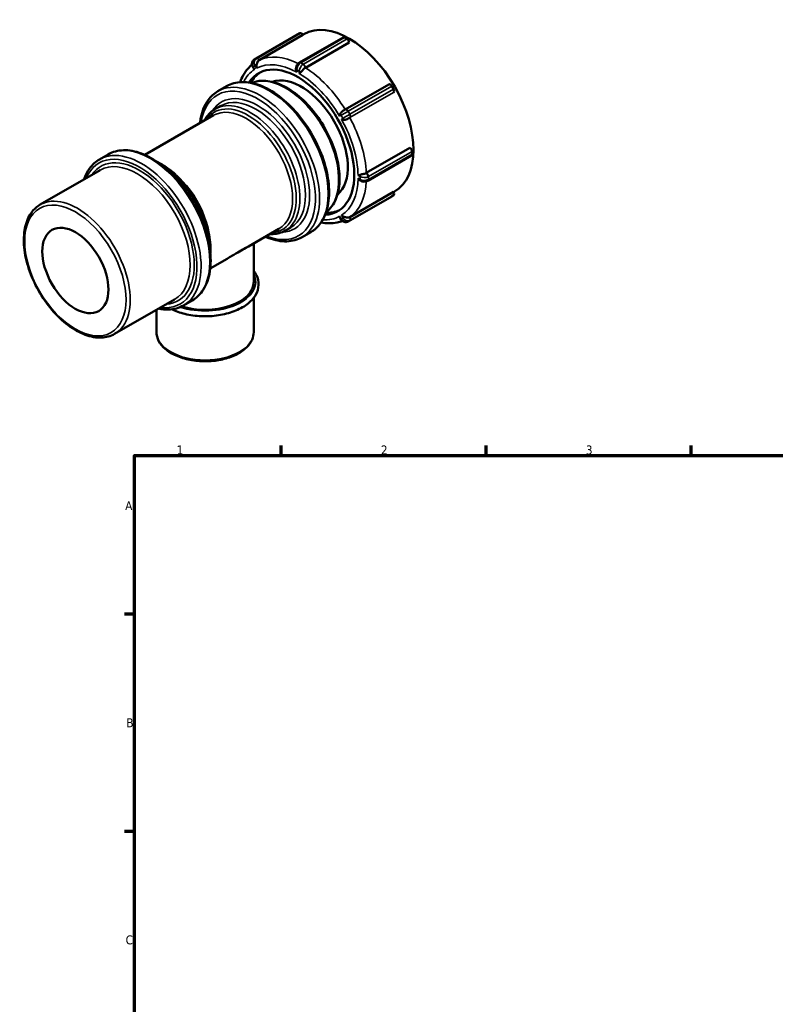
# Model space of a CAD drawing. Header units: millimetres. Extents: x -19 to 903, y 0 to 773.
# Tile 2 of 5: x -19 to 239, y 386 to 723. Entities that reach past the tile are written whole.
import ezdxf

# ---------------------------------------------------------------- set-up
doc = ezdxf.new("R2010")
doc.units = ezdxf.units.MM
for name, color, linetype, lineweight in [('Border (ANSI)', 7, 'Continuous', 70), ('Visible (ANSI)', 7, 'Continuous', 50), ('Visible Narrow (ANSI)', 7, 'Continuous', 35)]:
    doc.layers.add(name, color=color, linetype=linetype, lineweight=lineweight)
doc.styles.add('Note Text (ANSI)', font='tahoma.ttf')

# ---------------------------------------------------------------- blocks, each defined once
blk = doc.blocks.new('Borders Default Border')
at = {"layer": 'Border (ANSI)'}
for p, q in [((70.08, 574), (70.08, 577.45)), ((140.17, 574), (140.17, 577.45)), ((210.25, 574), (210.25, 577.45)), ((20, 519.75), (16.55, 519.75)), ((20, 445.5), (16.55, 445.5))]:
    blk.add_line(p, q, dxfattribs=at)
at = {"layer": 'Border (ANSI)', "flags": 128}
blk.add_lwpolyline([(20, 20), (20, 574), (821, 574), (821, 20), (20, 20)], dxfattribs=at)
at = {"layer": 'Border (ANSI)', "char_height": 3.05, "attachment_point": 7, "style": 'Note Text (ANSI)'}
for s, insert in [('1', (34.35, 574.4)), ('2', (104.2, 574.4)), ('3', (174.26, 574.34)), ('A', (16.78, 555.35)), ('B', (17.15, 481.1)), ('C', (16.95, 406.8))]:
    blk.add_mtext(s, dxfattribs=dict(at, insert=insert))

msp = doc.modelspace()

# ---------------------------------------------------------------- linework, layer by layer
at = {"layer": 'Visible (ANSI)'}
for p, q in [((61.593, 709.834), (76.513, 718.426)), ((77.513, 717.849), (62.593, 709.257)), ((77.494, 717.882), (77.889, 718.109)), ((77.513, 717.849), (77.512, 717.85)), ((76.369, 708.402), (91.289, 716.994)), ((93.344, 715.23), (78.424, 706.638)), ((92.637, 716.456), (91.788, 716.945)), ((93.344, 715.23), (93.344, 715.231)), ((61.589, 709.832), (60.989, 709.483)), ((60.419, 706.846), (60.492, 706.721)), ((91.993, 692.328), (106.913, 700.92)), ((108.512, 699.304), (107.912, 700.344)), ((48.495, 698.598), (51.465, 700.308)), ((108.512, 698.148), (108.512, 698.148)), ((47.585, 692.535), (49.477, 693.624)), ((23.513, 676.826), (46.998, 690.35)), ((8.014, 675.286), (10.983, 676.996)), ((99.212, 670.632), (114.132, 679.224)), ((114.133, 679.224), (114.132, 679.224)), ((114.84, 677.018), (114.84, 677.999)), ((99.712, 667.967), (114.632, 676.559)), ((-12.26, 659.803), (8.246, 671.612)), ((93.592, 655.566), (108.512, 664.157)), ((108.512, 664.156), (108.512, 664.157)), ((108.534, 664.119), (108.869, 664.312)), ((92.992, 654.06), (107.911, 662.651)), ((107.912, 662.652), (108.512, 663)), ((90.347, 655.011), (90.419, 654.885)), ((58.927, 645.523), (69.354, 651.527)), ((71.539, 650.939), (73.43, 652.028)), ((77.24, 648.683), (80.21, 650.393)), ((60.736, 633.408), (60.736, 646.564)), ((45.869, 638.003), (51.652, 641.333)), ((13.191, 615.607), (33.697, 627.416)), ((36.758, 625.371), (39.728, 627.081)), ((60.736, 616.239), (60.736, 627.983)), ((27.487, 616.239), (27.487, 623.84))]:
    msp.add_line(p, q, dxfattribs=at)
for centre, major_axis, ratio, start_param, end_param in [((93.379, 691.211), (-15.49, 26.899), 0.5780931, 3.1415927, 6.2831853), ((77.012, 717.56), (-0.499, 0.867), 0.5780931, 4.7143227, 6.2831853), ((91.788, 716.127), (-0.499, 0.867), 0.5780931, 5.4997209, 6.2831853), ((92.637, 715.638), (-0.499, 0.867), 0.5780931, 3.9289245, 5.4997209), ((75.878, 681.133), (-13.574, 23.571), 0.5780931, 2.8602872, 6.5644908), ((77.045, 681.804), (-13.574, 23.571), 0.5780931, 0.0428247, 0.3349846), ((77.045, 681.804), (-11.178, 19.411), 0.5780931, 3.2453504, 6.1794275), ((107.412, 700.053), (-0.499, 0.867), 0.5780931, 4.7143227, 6.2831853), ((108.012, 699.014), (0.499, -0.867), 0.5780931, 0.0019337, 1.57273), ((91.492, 692.037), (0.87, 0.502), 0.0015846, 1.0266712, 1.0661824), ((91.492, 692.037), (0.871, 0.503), 0.001586, 0.9557684, 1.0266679), ((114.133, 678.406), (-0.499, 0.867), 0.5780931, 3.9289245, 5.4997209), ((114.133, 677.425), (0.499, -0.867), 0.5780931, 0, 0.7873319), ((108.012, 663.866), (0.499, -0.867), 0.5780931, 0.0019337, 1.57273), ((77.045, 681.804), (13.574, -23.571), 0.5780931, 5.9482007, 6.2403606), ((44.112, 633.408), (16.625, 0), 0.5758617, 4.2092423, 6.2831853)]:
    msp.add_ellipse(centre, major_axis=major_axis, ratio=ratio, start_param=start_param, end_param=end_param, dxfattribs=at)
msp.add_ellipse((-0.242, 637.298), major_axis=(7.985, -13.865), ratio=0.5780931, dxfattribs=at)
for points, knots in [([(56.056, 701.701), (56.365, 702.535), (56.731, 703.327), (57.634, 704.915), (58.188, 705.696), (59.226, 706.864), (59.669, 707.294), (60.14, 707.687)], [5.05201379, 5.05201379, 5.05201379, 5.05201379, 5.17227438, 5.17227438, 5.30924157, 5.30924157, 5.39966105, 5.39966105, 5.39966105, 5.39966105]), ([(60.871, 709.408), (60.719, 709.302), (60.587, 709.172), (60.366, 708.873), (60.281, 708.704), (60.162, 708.346), (60.132, 708.158), (60.122, 707.785), (60.144, 707.6), (60.231, 707.245), (60.297, 707.074), (60.394, 706.891), (60.407, 706.869), (60.419, 706.846)], [1.6419457, 1.6419457, 1.6419457, 1.6419457, 1.9139195, 1.9139195, 2.1992649, 2.1992649, 2.4991943, 2.4991943, 2.7991237, 2.7991237, 3.099053, 3.099053, 3.1415927, 3.1415927, 3.1415927, 3.1415927]), ([(60.989, 709.483), (60.981, 709.479), (60.973, 709.474), (60.957, 709.464), (60.949, 709.459), (60.933, 709.45), (60.925, 709.445), (60.909, 709.434), (60.902, 709.429), (60.886, 709.419), (60.879, 709.414), (60.871, 709.408)], [1.573525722, 1.573525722, 1.573525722, 1.573525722, 1.587209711, 1.587209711, 1.600893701, 1.600893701, 1.61457769, 1.61457769, 1.628261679, 1.628261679, 1.641945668, 1.641945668, 1.641945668, 1.641945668]), ([(61.589, 709.832), (61.589, 709.832), (61.589, 709.832), (61.59, 709.832), (61.59, 709.833), (61.591, 709.833), (61.591, 709.833), (61.592, 709.833), (61.592, 709.834), (61.593, 709.834), (61.593, 709.834), (61.593, 709.834)], [4.709659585, 4.709659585, 4.709659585, 4.709659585, 4.710205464, 4.710205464, 4.7107513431, 4.7107513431, 4.7112972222, 4.7112972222, 4.7118431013, 4.7118431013, 4.7123889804, 4.7123889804, 4.7123889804, 4.7123889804]), ([(61.699, 707.589), (61.672, 707.436), (61.653, 707.284), (61.627, 706.901), (61.633, 706.672), (61.661, 706.455), (61.661, 706.453), (61.661, 706.451)], [-0.12080219, -0.12080219, -0.12080219, -0.12080219, -0.0737746, -0.0737746, 0, 0, 0.0007663, 0.0007663, 0.0007663, 0.0007663]), ([(62.544, 709.227), (62.379, 709.123), (62.246, 708.987), (62.017, 708.659), (61.924, 708.459), (61.781, 708.018), (61.738, 707.803), (61.701, 707.601), (61.7, 707.595), (61.699, 707.589)], [0.74265052, 0.74265052, 0.74265052, 0.74265052, 0.7887085, 0.7887085, 0.83928616, 0.83928616, 0.88859144, 0.88859144, 0.89009181, 0.89009181, 0.89009181, 0.89009181]), ([(76.268, 708.339), (76.134, 708.251), (76.015, 708.151), (75.798, 707.931), (75.701, 707.813), (75.529, 707.561), (75.453, 707.428), (75.325, 707.151), (75.272, 707.006), (75.195, 706.708), (75.17, 706.553), (75.163, 706.392)], [1.6419457, 1.6419457, 1.6419457, 1.6419457, 1.9320608, 1.9320608, 2.222176, 2.222176, 2.5122911, 2.5122911, 2.8024062, 2.8024062, 3.0925214, 3.0925214, 3.0925214, 3.0925214]), ([(76.369, 708.402), (76.362, 708.398), (76.355, 708.394), (76.342, 708.386), (76.335, 708.382), (76.321, 708.373), (76.315, 708.369), (76.301, 708.361), (76.295, 708.357), (76.281, 708.348), (76.275, 708.344), (76.268, 708.339)], [1.570796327, 1.570796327, 1.570796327, 1.570796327, 1.585026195, 1.585026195, 1.599256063, 1.599256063, 1.613485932, 1.613485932, 1.6277158, 1.6277158, 1.641945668, 1.641945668, 1.641945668, 1.641945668]), ([(61.061, 706.102), (61.06, 706.104), (61.058, 706.105), (60.885, 706.238), (60.734, 706.383), (60.569, 706.597), (60.528, 706.658), (60.492, 706.721)], [-0.80041227, -0.80041227, -0.80041227, -0.80041227, -0.79964564, -0.79964564, -0.72583817, -0.72583817, -0.69779067, -0.69779067, -0.69779067, -0.69779067]), ([(75.454, 705.113), (75.453, 705.116), (75.452, 705.118), (75.35, 705.342), (75.27, 705.578), (75.187, 705.972), (75.167, 706.128), (75.162, 706.283)], [-0.80041227, -0.80041227, -0.80041227, -0.80041227, -0.79964564, -0.79964564, -0.72583817, -0.72583817, -0.67878962, -0.67878962, -0.67878962, -0.67878962]), ([(76.963, 705.247), (76.861, 705.153), (76.763, 705.064), (76.532, 704.851), (76.408, 704.733), (76.305, 704.627), (76.304, 704.626), (76.303, 704.625)], [-0.12080219, -0.12080219, -0.12080219, -0.12080219, -0.0737746, -0.0737746, 0, 0, 0.0007663, 0.0007663, 0.0007663, 0.0007663]), ([(78.374, 706.608), (78.205, 706.504), (78.046, 706.371), (77.729, 706.066), (77.567, 705.888), (77.247, 705.536), (77.106, 705.38), (76.971, 705.254), (76.967, 705.25), (76.963, 705.247)], [0.74265052, 0.74265052, 0.74265052, 0.74265052, 0.7887085, 0.7887085, 0.83928616, 0.83928616, 0.88859144, 0.88859144, 0.89009181, 0.89009181, 0.89009181, 0.89009181]), ([(51.465, 700.308), (53.006, 701.195), (54.777, 701.675), (58.627, 701.797), (60.717, 701.408), (65.036, 699.786), (67.27, 698.519), (71.611, 695.245), (73.718, 693.234), (77.588, 688.683), (79.351, 686.145), (82.365, 680.796), (83.616, 677.985), (85.481, 672.363), (86.095, 669.552), (86.613, 664.2), (86.516, 661.661), (85.59, 657.121), (84.765, 655.115), (82.667, 652.199), (81.524, 651.149), (80.21, 650.393)], [5.4997209, 5.4997209, 5.4997209, 5.4997209, 5.7993757, 5.7993757, 6.1117322, 6.1117322, 6.4362263, 6.4362263, 6.7619844, 6.7619844, 7.0867668, 7.0867668, 7.4111524, 7.4111524, 7.7360183, 7.7360183, 8.0618447, 8.0618447, 8.3857563, 8.3857563, 8.6413135, 8.6413135, 8.6413135, 8.6413135]), ([(60.001, 701.436), (61.088, 701.883), (62.272, 702.127), (65.258, 702.232), (67.113, 701.893), (70.954, 700.466), (72.943, 699.345), (76.809, 696.443), (78.685, 694.658), (82.131, 690.618), (83.701, 688.364), (86.384, 683.611), (87.498, 681.114), (89.161, 676.115), (89.708, 673.614), (90.171, 668.849), (90.085, 666.585), (89.258, 662.535), (88.52, 660.742), (86.892, 658.485), (86.222, 657.787), (85.469, 657.209)], [5.5768255, 5.5768255, 5.5768255, 5.5768255, 5.7970663, 5.7970663, 6.108276, 6.108276, 6.4332307, 6.4332307, 6.7597263, 6.7597263, 7.0851285, 7.0851285, 7.4100777, 7.4100777, 7.7355641, 7.7355641, 8.0621258, 8.0621258, 8.3864738, 8.3864738, 8.5642089, 8.5642089, 8.5642089, 8.5642089]), ([(42.354, 687.676), (42.426, 688.337), (42.526, 688.982), (43.115, 691.87), (43.94, 693.876), (46.038, 696.791), (47.181, 697.841), (48.495, 698.598)], [4.83084681, 4.83084681, 4.83084681, 4.83084681, 4.92025204, 4.92025204, 5.24416367, 5.24416367, 5.49972085, 5.49972085, 5.49972085, 5.49972085]), ([(43.9, 688.566), (44.152, 689.053), (44.433, 689.513), (45.52, 691.018), (46.481, 691.899), (47.585, 692.535)], [5.14384605, 5.14384605, 5.14384605, 5.14384605, 5.24530749, 5.24530749, 5.49972085, 5.49972085, 5.49972085, 5.49972085]), ([(90.095, 690.077), (90.095, 690.079), (90.096, 690.08), (90.125, 690.265), (90.175, 690.461), (90.298, 690.788), (90.356, 690.918), (90.426, 691.046)], [-0.80041227, -0.80041227, -0.80041227, -0.80041227, -0.79964564, -0.79964564, -0.72583817, -0.72583817, -0.67878962, -0.67878962, -0.67878962, -0.67878962]), ([(90.426, 691.046), (90.453, 691.095), (90.483, 691.144), (90.624, 691.345), (90.764, 691.492), (91.096, 691.775), (91.275, 691.898), (91.616, 692.112), (91.783, 692.207), (91.941, 692.298)], [0.58277189, 0.58277189, 0.58277189, 0.58277189, 0.5979938, 0.5979938, 0.64463669, 0.64463669, 0.69110055, 0.69110055, 0.73349011, 0.73349011, 0.73349011, 0.73349011]), ([(91.699, 688.841), (91.553, 688.844), (91.412, 688.858), (91.068, 688.915), (90.873, 688.969), (90.699, 689.036), (90.697, 689.037), (90.695, 689.037)], [-0.12080219, -0.12080219, -0.12080219, -0.12080219, -0.0737746, -0.0737746, 0, 0, 0.0007663, 0.0007663, 0.0007663, 0.0007663]), ([(93.541, 689.527), (93.368, 689.427), (93.184, 689.32), (92.786, 689.113), (92.565, 689.014), (92.112, 688.874), (91.904, 688.839), (91.71, 688.841), (91.705, 688.841), (91.699, 688.841)], [0.74265052, 0.74265052, 0.74265052, 0.74265052, 0.7887085, 0.7887085, 0.83928616, 0.83928616, 0.88859144, 0.88859144, 0.89009181, 0.89009181, 0.89009181, 0.89009181]), ([(10.983, 676.996), (12.524, 677.883), (14.295, 678.363), (18.145, 678.485), (20.235, 678.096), (24.554, 676.474), (26.788, 675.207), (31.129, 671.933), (33.236, 669.922), (37.106, 665.371), (38.869, 662.833), (41.883, 657.484), (43.134, 654.673), (45, 649.051), (45.613, 646.24), (46.131, 640.888), (46.034, 638.349), (45.108, 633.809), (44.283, 631.803), (42.185, 628.887), (41.042, 627.838), (39.728, 627.081)], [5.4997209, 5.4997209, 5.4997209, 5.4997209, 5.7993757, 5.7993757, 6.1117322, 6.1117322, 6.4362263, 6.4362263, 6.7619844, 6.7619844, 7.0867668, 7.0867668, 7.4111524, 7.4111524, 7.7360183, 7.7360183, 8.0618447, 8.0618447, 8.3857563, 8.3857563, 8.6413135, 8.6413135, 8.6413135, 8.6413135]), ([(2.745, 668.444), (3.213, 669.839), (3.845, 671.101), (5.556, 673.479), (6.699, 674.529), (8.014, 675.286)], [5.02698182, 5.02698182, 5.02698182, 5.02698182, 5.24416367, 5.24416367, 5.49972085, 5.49972085, 5.49972085, 5.49972085]), ([(28.005, 674.263), (29.243, 673.649), (30.48, 672.88), (33.51, 670.612), (35.271, 668.94), (38.505, 665.154), (39.978, 663.042), (42.496, 658.588), (43.542, 656.247), (45.102, 651.56), (45.617, 649.215), (45.962, 645.667), (45.988, 644.391), (45.907, 643.175)], [6.2137382, 6.2137382, 6.2137382, 6.2137382, 6.4314274, 6.4314274, 6.7583671, 6.7583671, 7.0841436, 7.0841436, 7.4094326, 7.4094326, 7.7352927, 7.7352927, 7.9272962, 7.9272962, 7.9272962, 7.9272962]), ([(96.408, 669.801), (96.41, 669.801), (96.411, 669.801), (96.554, 669.838), (96.719, 669.887), (97.018, 669.982), (97.143, 670.022), (97.276, 670.064)], [-0.80041227, -0.80041227, -0.80041227, -0.80041227, -0.79964564, -0.79964564, -0.72583817, -0.72583817, -0.67878962, -0.67878962, -0.67878962, -0.67878962]), ([(97.276, 670.064), (97.326, 670.08), (97.38, 670.095), (97.613, 670.156), (97.812, 670.197), (98.239, 670.291), (98.448, 670.339), (98.826, 670.453), (99.002, 670.519), (99.161, 670.604)], [0.58277189, 0.58277189, 0.58277189, 0.58277189, 0.5979938, 0.5979938, 0.64463669, 0.64463669, 0.69110055, 0.69110055, 0.73349011, 0.73349011, 0.73349011, 0.73349011]), ([(97.276, 667.982), (97.143, 668.064), (97.018, 668.16), (96.719, 668.428), (96.554, 668.615), (96.411, 668.815), (96.41, 668.818), (96.408, 668.82)], [-0.12080219, -0.12080219, -0.12080219, -0.12080219, -0.0737746, -0.0737746, 0, 0, 0.0007663, 0.0007663, 0.0007663, 0.0007663]), ([(97.375, 667.926), (97.517, 667.852), (97.663, 667.797), (97.96, 667.716), (98.11, 667.689), (98.414, 667.662), (98.566, 667.661), (98.87, 667.685), (99.021, 667.709), (99.318, 667.787), (99.465, 667.839), (99.607, 667.911)], [3.1928929, 3.1928929, 3.1928929, 3.1928929, 3.4825623, 3.4825623, 3.7722316, 3.7722316, 4.061901, 4.061901, 4.3515703, 4.3515703, 4.6412396, 4.6412396, 4.6412396, 4.6412396]), ([(99.607, 667.911), (99.614, 667.914), (99.621, 667.918), (99.635, 667.925), (99.642, 667.929), (99.656, 667.936), (99.663, 667.94), (99.677, 667.947), (99.684, 667.951), (99.698, 667.959), (99.705, 667.963), (99.712, 667.967)], [4.641239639, 4.641239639, 4.641239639, 4.641239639, 4.655469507, 4.655469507, 4.669699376, 4.669699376, 4.683929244, 4.683929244, 4.698159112, 4.698159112, 4.71238898, 4.71238898, 4.71238898, 4.71238898]), ([(13.191, 615.607), (11.826, 614.821), (10.26, 614.394), (6.854, 614.274), (5.005, 614.612), (1.18, 616.032), (-0.802, 617.149), (-4.653, 620.039), (-6.522, 621.817), (-9.954, 625.842), (-11.518, 628.087), (-14.191, 632.82), (-15.301, 635.308), (-16.957, 640.288), (-17.502, 642.779), (-17.964, 647.526), (-17.878, 649.781), (-17.054, 653.816), (-16.319, 655.602), (-14.448, 658.196), (-13.43, 659.129), (-12.26, 659.803)], [2.3581282, 2.3581282, 2.3581282, 2.3581282, 2.655393, 2.655393, 2.9665616, 2.9665616, 3.2915321, 3.2915321, 3.6180538, 3.6180538, 3.943478, 3.943478, 4.2684471, 4.2684471, 4.5939555, 4.5939555, 4.9205431, 4.9205431, 5.2449063, 5.2449063, 5.4997209, 5.4997209, 5.4997209, 5.4997209]), ([(91.014, 654.217), (90.442, 654.004), (89.85, 653.834), (88.324, 653.514), (87.372, 653.421), (85.52, 653.426), (84.624, 653.508), (83.719, 653.664)], [2.4545722, 2.4545722, 2.4545722, 2.4545722, 2.54473329, 2.54473329, 2.68169493, 2.68169493, 2.80583526, 2.80583526, 2.80583526, 2.80583526]), ([(90.347, 655.011), (90.311, 655.073), (90.278, 655.14), (90.175, 655.39), (90.125, 655.593), (90.096, 655.81), (90.095, 655.812), (90.095, 655.814)], [-0.10180961, -0.10180961, -0.10180961, -0.10180961, -0.0737746, -0.0737746, 0, 0, 0.0007663, 0.0007663, 0.0007663, 0.0007663]), ([(90.419, 654.885), (90.51, 654.728), (90.62, 654.582), (90.874, 654.32), (91.019, 654.204), (91.338, 654.013), (91.513, 653.939), (91.884, 653.844), (92.081, 653.825), (92.47, 653.855), (92.662, 653.903), (92.848, 653.986), (92.855, 653.989), (92.863, 653.993)], [3.1415927, 3.1415927, 3.1415927, 3.1415927, 3.4415221, 3.4415221, 3.7414514, 3.7414514, 4.0413808, 4.0413808, 4.3413102, 4.3413102, 4.6293267, 4.6293267, 4.6412396, 4.6412396, 4.6412396, 4.6412396]), ([(90.695, 656.163), (90.697, 656.161), (90.699, 656.16), (90.873, 656.027), (91.068, 655.908), (91.412, 655.74), (91.553, 655.68), (91.699, 655.627)], [-0.80041227, -0.80041227, -0.80041227, -0.80041227, -0.79964564, -0.79964564, -0.72583817, -0.72583817, -0.67878962, -0.67878962, -0.67878962, -0.67878962]), ([(91.699, 655.627), (91.755, 655.607), (91.812, 655.587), (92.057, 655.504), (92.254, 655.447), (92.665, 655.378), (92.861, 655.368), (93.217, 655.41), (93.383, 655.456), (93.541, 655.538)], [0.58277189, 0.58277189, 0.58277189, 0.58277189, 0.5979938, 0.5979938, 0.64463669, 0.64463669, 0.69110055, 0.69110055, 0.73349011, 0.73349011, 0.73349011, 0.73349011]), ([(92.863, 653.993), (92.871, 653.997), (92.88, 654.001), (92.898, 654.009), (92.906, 654.014), (92.924, 654.022), (92.932, 654.027), (92.949, 654.036), (92.958, 654.041), (92.975, 654.05), (92.983, 654.055), (92.992, 654.06)], [4.641239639, 4.641239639, 4.641239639, 4.641239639, 4.655469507, 4.655469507, 4.669699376, 4.669699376, 4.683929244, 4.683929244, 4.698159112, 4.698159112, 4.71238898, 4.71238898, 4.71238898, 4.71238898]), ([(71.539, 650.939), (70.254, 650.199), (68.78, 649.795), (66.9, 649.725), (66.58, 649.728), (66.257, 649.743)], [2.3581282, 2.3581282, 2.3581282, 2.3581282, 2.65411093, 2.65411093, 2.714003, 2.714003, 2.714003, 2.714003]), ([(77.24, 648.683), (75.699, 647.795), (73.928, 647.315), (70.078, 647.194), (67.988, 647.582), (65.484, 648.523), (65.097, 648.681), (64.71, 648.853)], [2.3581282, 2.3581282, 2.3581282, 2.3581282, 2.65778309, 2.65778309, 2.97013953, 2.97013953, 3.02700224, 3.02700224, 3.02700224, 3.02700224]), ([(55.867, 643.796), (55.079, 643.343), (54.208, 642.828), (52.753, 641.973), (52.21, 641.654), (51.652, 641.333)], [0, 0, 0, 0, 0.33410318, 0.33410318, 0.52313877, 0.52313877, 0.52313877, 0.52313877]), ([(58.927, 645.522), (58.644, 645.359), (58.327, 645.183), (57.366, 644.647), (56.654, 644.25), (55.867, 643.796)], [10.06235757, 10.06235757, 10.06235757, 10.06235757, 10.25139317, 10.25139317, 10.58549635, 10.58549635, 10.58549635, 10.58549635]), ([(32.645, 624.025), (34.018, 623.369), (35.547, 622.836), (38.979, 622.004), (40.906, 621.74), (44.798, 621.582), (46.761, 621.687), (50.539, 622.258), (52.352, 622.724), (55.656, 623.981), (57.144, 624.774), (59.632, 626.629), (60.635, 627.691), (61.982, 629.958), (62.354, 631.155), (62.432, 633.491), (62.182, 634.62), (61.422, 636.202), (61.107, 636.711), (60.736, 637.197)], [3.2345718, 3.2345718, 3.2345718, 3.2345718, 3.5285558, 3.5285558, 3.8565965, 3.8565965, 4.1836382, 4.1836382, 4.51109, 4.51109, 4.8400608, 4.8400608, 5.1680409, 5.1680409, 5.4784651, 5.4784651, 5.7676663, 5.7676663, 5.9114044, 5.9114044, 5.9114044, 5.9114044]), ([(36.758, 625.371), (35.217, 624.483), (33.446, 624.004), (30.472, 623.909), (29.345, 624.013), (28.196, 624.248)], [2.3581282, 2.3581282, 2.3581282, 2.3581282, 2.65778309, 2.65778309, 2.83086723, 2.83086723, 2.83086723, 2.83086723]), ([(27.487, 616.239), (27.487, 615.214), (27.747, 614.193), (28.752, 612.228), (29.523, 611.293), (31.529, 609.573), (32.795, 608.802), (35.668, 607.539), (37.278, 607.049), (40.665, 606.398), (42.441, 606.235), (45.984, 606.248), (47.752, 606.423), (51.114, 607.095), (52.708, 607.593), (55.567, 608.878), (56.832, 609.666), (58.878, 611.472), (59.666, 612.491), (60.536, 614.441), (60.736, 615.339), (60.736, 616.239)], [2.3561945, 2.3561945, 2.3561945, 2.3561945, 2.642632, 2.642632, 2.9477527, 2.9477527, 3.2746726, 3.2746726, 3.6048566, 3.6048566, 3.9333562, 3.9333562, 4.2610961, 4.2610961, 4.5896507, 4.5896507, 4.9198682, 4.9198682, 5.2463011, 5.2463011, 5.4977871, 5.4977871, 5.4977871, 5.4977871])]:
    msp.add_open_spline(points, degree=3, knots=knots, dxfattribs=at)
for points in [[(62.593, 709.257), (62.577, 709.247), (62.56, 709.237), (62.544, 709.227)], [(75.162, 706.283), (75.161, 706.319), (75.161, 706.355), (75.163, 706.392)], [(78.424, 706.638), (78.407, 706.629), (78.391, 706.619), (78.374, 706.608)], [(93.592, 689.556), (93.575, 689.546), (93.558, 689.537), (93.541, 689.527)], [(99.161, 670.604), (99.178, 670.613), (99.195, 670.623), (99.212, 670.632)], [(97.375, 667.926), (97.34, 667.943), (97.307, 667.962), (97.276, 667.982)], [(93.541, 655.538), (93.558, 655.547), (93.575, 655.556), (93.592, 655.566)]]:
    msp.add_open_spline(points, degree=3, dxfattribs=at)
at = {"layer": 'Visible Narrow (ANSI)'}
for p, q in [((62.593, 709.258), (77.512, 717.85)), ((76.868, 708.353), (91.788, 716.945)), ((92.637, 716.456), (77.717, 707.864)), ((78.424, 706.639), (93.344, 715.231)), ((60.578, 706.939), (61.178, 707.287)), ((61.178, 707.287), (61.661, 706.451)), ((77.717, 707.864), (76.868, 708.353)), ((61.061, 706.102), (60.578, 706.939)), ((75.454, 705.113), (75.454, 705.903)), ((75.454, 705.903), (76.303, 705.415)), ((76.303, 705.415), (76.303, 704.625)), ((92.993, 691.752), (107.912, 700.344)), ((108.512, 699.304), (93.593, 690.713)), ((93.593, 689.556), (108.512, 698.148)), ((90.095, 690.077), (90.578, 690.357)), ((90.578, 690.357), (91.178, 689.318)), ((93.593, 690.713), (92.993, 691.752)), ((91.178, 689.318), (90.695, 689.037)), ((114.133, 679.224), (99.213, 670.632)), ((99.92, 669.407), (114.84, 677.999)), ((114.84, 677.018), (99.92, 668.426)), ((96.408, 669.801), (97.092, 669.407)), ((97.092, 668.426), (96.408, 668.82)), ((97.092, 669.407), (97.092, 668.426)), ((99.92, 668.426), (99.92, 669.407)), ((108.512, 664.156), (93.593, 655.564)), ((107.912, 662.652), (92.993, 654.06)), ((93.593, 654.408), (108.512, 663)), ((90.578, 654.978), (90.095, 655.814)), ((91.178, 655.326), (90.578, 654.978)), ((90.695, 656.163), (91.178, 655.326)), ((92.993, 654.06), (93.593, 654.408))]:
    msp.add_line(p, q, dxfattribs=at)
for centre, major_axis, ratio, start_param, end_param in [((77.293, 681.947), (-15.49, 26.899), 0.5780931, 5.561994, 6.2335498), ((61.993, 707.754), (-1.004, 1.73), 0.8159693, 0.0684199, 1.5680669), ((62.593, 708.102), (-1.004, 1.73), 0.8159693, 0.0684199, 1.5680669), ((61.444, 708.588), (-0.573, 0.82), 0.5767427, 6.234787, 6.2831853), ((61.993, 707.754), (-1.004, 1.73), 0.8159693, 0, 0.0684199), ((61.885, 707.695), (0.866, 0.5), 0.0015778, 1.7867173, 2.525202), ((62.044, 708.937), (-0.573, 0.82), 0.5767427, 4.6639907, 6.234787), ((62.593, 708.102), (-1.004, 1.73), 0.8159693, 0, 0.0684199), ((62.093, 708.968), (-0.499, 0.867), 0.5780931, 4.7143227, 6.2831853), ((75.878, 681.133), (-14.492, 25.166), 0.5780931, 5.5203835, 6.2644564), ((63.093, 708.392), (-0.502, 0.865), 0.8159693, 6.2804559, 6.3516053), ((76.868, 706.718), (0.998, 1.733), 0.5780931, 0.8546138, 2.3542608), ((76.818, 707.504), (-0.55, 0.835), 0.5356929, 5.4664569, 6.2831853), ((77.717, 706.229), (-0.998, -1.733), 0.5780931, 3.9962064, 5.4958534), ((76.868, 707.535), (-0.499, 0.867), 0.5780931, 5.4997209, 6.2831853), ((76.868, 706.718), (0.998, 1.733), 0.5780931, 0.7834645, 0.8546138), ((77.717, 706.229), (-0.998, -1.733), 0.5780931, 3.9250571, 3.9962064), ((77.667, 707.016), (0.55, -0.835), 0.5356929, 0.7540679, 2.3248642), ((77.717, 707.047), (-0.499, 0.867), 0.5780931, 3.9289245, 5.4997209), ((75.878, 681.133), (-14.492, 25.166), 0.5780931, 0.0225963, 0.3595812), ((71.671, 678.71), (-12.775, 22.185), 0.5780931, 3.2252434, 6.1995346), ((61.285, 707.346), (-0.866, -0.5), 0.0015778, 5.6667946, 6.2831853), ((76.161, 706.31), (-1, 0), 0.5758617, 0.0469134, 0.7853982), ((77.01, 705.822), (1, 0), 0.5758617, 3.9269908, 4.6654756), ((75.878, 681.133), (14.492, -25.166), 0.5780931, 1.5933927, 2.3374656), ((78.424, 705.822), (0.499, 0.867), 0.5780931, 0.7834645, 0.8546138), ((77.293, 681.947), (-15.49, 26.899), 0.5780931, 4.7658919, 5.4481516), ((62.16, 673.233), (-13.873, 24.091), 0.5780931, 2.5077462, 6.9170318), ((62.868, 673.64), (14.372, -24.958), 0.5780931, 0, 3.1415927), ((65.837, 675.35), (-14.372, 24.958), 0.5780931, 3.1415927, 6.2831853), ((62.16, 673.233), (12.476, -21.665), 0.5780931, 5.9875221, 9.7204411), ((58.869, 671.338), (11.578, -20.105), 0.5780931, 6.0198119, 9.6881514), ((58.176, 670.939), (-11.178, 19.411), 0.5780931, 3.1415927, 6.2831853), ((59.562, 671.737), (11.977, -20.798), 0.5780931, 0, 3.1415927), ((61.453, 672.826), (-11.977, 20.798), 0.5780931, 3.1415927, 6.2831853), ((91.285, 690.764), (0.502, -0.865), 0.8159693, 3.9711749, 4.7096596), ((91.993, 691.171), (1.732, 1), 0.0015778, 1.025555, 2.525202), ((92.593, 690.132), (-1.732, -1), 0.0015778, 4.1671476, 5.6667946), ((92.441, 691.432), (-0.499, 0.867), 0.5186238, 4.7142344, 6.2831853), ((92.493, 691.462), (-0.499, 0.867), 0.5780931, 4.7143227, 6.2831853), ((91.993, 691.171), (1.732, 1), 0.0015778, 0.9544056, 1.025555), ((92.593, 690.132), (-1.732, -1), 0.0015778, 4.0959983, 4.1671476), ((93.041, 690.393), (0.499, -0.867), 0.5186238, 0.0018454, 1.5726418), ((93.093, 690.422), (0.499, -0.867), 0.5780931, 0.0019337, 1.57273), ((75.878, 681.133), (14.492, -25.166), 0.5780931, 0.8079945, 1.5520674), ((91.885, 689.725), (0.502, -0.865), 0.8159693, 4.7096596, 5.4481443), ((93.093, 689.266), (0.866, 0.5), 0.0015778, 0.9544056, 1.025555), ((77.293, 681.947), (-15.49, 26.899), 0.5780931, 3.9804938, 4.6627534), ((21.679, 649.921), (-13.873, 24.091), 0.5780931, 2.7319575, 6.6928205), ((22.386, 650.328), (14.372, -24.958), 0.5780931, 0, 3.1415927), ((25.356, 652.038), (-14.372, 24.958), 0.5780931, 3.1415927, 6.2831853), ((21.679, 649.921), (13.224, -22.964), 0.5780931, 6.0075929, 9.7003704), ((20.971, 649.514), (-12.725, 22.098), 0.5780931, 3.1415927, 6.2831853), ((28.69, 653.959), (11.977, -20.798), 0.5780931, 0.8550869, 2.2865057), ((30.075, 654.756), (-11.178, 19.411), 0.5780931, 3.9482077, 5.4765703), ((97.799, 669.814), (-0.499, -0.867), 0.5780931, 4.7573687, 5.4958534), ((98.506, 671.039), (-1, 0), 0.5758617, 2.2850451, 2.3561945), ((99.161, 669.786), (0.447, -0.895), 0.5355343, 0.8204587, 2.3912551), ((99.213, 669.814), (-0.499, 0.867), 0.5780931, 3.9289245, 5.4997209), ((75.878, 681.133), (14.492, -25.166), 0.5780931, 0.0225963, 0.7666692), ((77.293, 681.947), (15.49, -26.899), 0.5780931, 0.053503, 0.7251819), ((98.506, 670.222), (2, 0), 0.5758617, 3.9269908, 5.4266378), ((98.506, 669.241), (-2, 0), 0.5758617, 0.7853982, 2.2850451), ((97.799, 668.833), (-0.499, -0.867), 0.5780931, 5.4958534, 6.2343382), ((99.161, 668.805), (0.447, -0.895), 0.5355343, 0, 0.8204587), ((99.213, 668.833), (0.499, -0.867), 0.5780931, 0, 0.7873319), ((98.506, 670.222), (2, 0), 0.5758617, 5.4266378, 5.4977871), ((98.506, 669.241), (-2, 0), 0.5758617, 2.2850451, 2.3561945), ((0.465, 637.705), (12.725, -22.098), 0.5780931, 0, 3.1415927), ((75.878, 681.133), (14.492, -25.166), 0.5780931, 5.9236041, 6.2644564), ((91.285, 655.385), (-0.866, -0.5), 0.0015778, 5.6667946, 6.2831853), ((91.993, 655.792), (1.004, -1.73), 0.8159693, 4.7096596, 6.2093066), ((91.885, 655.733), (-0.866, -0.5), 0.0015778, 4.9283099, 5.6667946), ((92.593, 656.14), (1.004, -1.73), 0.8159693, 4.7096596, 6.2093066), ((92.441, 654.899), (0.422, -0.907), 0.5765183, 0, 0.0522462), ((91.993, 655.792), (1.004, -1.73), 0.8159693, 6.2093066, 6.2804559), ((93.041, 655.248), (0.422, -0.907), 0.5765183, 0.0522462, 1.6230425), ((92.593, 656.14), (1.004, -1.73), 0.8159693, 6.2093066, 6.2804559), ((93.093, 656.43), (0.502, -0.865), 0.8159693, 6.2093066, 6.2804559), ((93.093, 655.274), (0.499, -0.867), 0.5780931, 0.0019337, 1.57273), ((44.112, 633.408), (17.287, 0), 0.5758617, 4.192721, 6.5609193), ((44.112, 616.239), (16.624, 0), 0.5758617, 3.1415927, 6.2831853)]:
    msp.add_ellipse(centre, major_axis=major_axis, ratio=ratio, start_param=start_param, end_param=end_param, dxfattribs=at)
msp.add_ellipse((-0.242, 637.298), major_axis=(12.226, -21.231), ratio=0.5780931, dxfattribs=at)

# ---------------------------------------------------------------- block references
msp.add_blockref('Borders Default Border', (0, 0))

doc.saveas('drawing.dxf')
